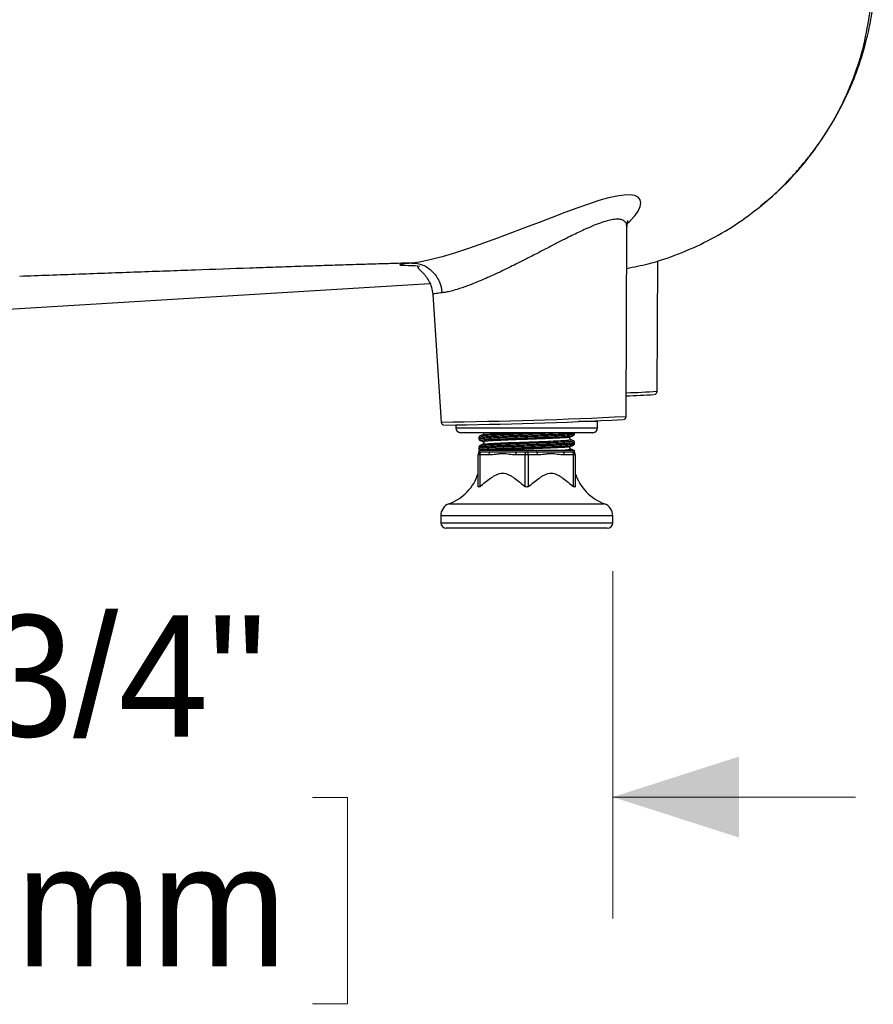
# Model space of a CAD drawing. Header units: inches. Extents: x 0.1 to 10.5, y 1 to 7.8.
# Tile 7 of 8: x 8.4 to 9.3, y 1.1 to 2.1. Entities that reach past the tile are written whole.
import ezdxf

# ---------------------------------------------------------------- set-up
doc = ezdxf.new("R2010")
doc.units = ezdxf.units.IN
doc.header["$MEASUREMENT"] = 0
doc.linetypes.add('SLD-Solid', pattern=[0])
doc.styles.add('SLDTEXTSTYLE0', font='txt')
doc.dimstyles.new('SLDDIMSTYLE1', dxfattribs={"dimtxt": 0.125, "dimasz": 0.13, "dimexe": 0, "dimexo": 0.0625, "dimgap": 0.03125, "dimtad": 0, "dimtih": 1, "dimtoh": 1, "dimdec": 6, "dimlfac": 12, "dimrnd": 1e-09, "dimzin": 12, "dimdsep": 46, "dimlunit": 5, "dimtxsty": 'SLDTEXTSTYLE0', "dimsah": 1, "dimcen": 0.09, "dimadec": 0, "dimazin": 3, "dimtfac": 1, "dimtdec": 0, "dimtmove": 0, "dimatfit": 0, "dimfxl": 1, "dimfrac": 2, "dimtolj": 1, "dimtzin": 12, "dimarcsym": 0})

# ---------------------------------------------------------------- blocks, each defined once
blk = doc.blocks.new('_D_4')
at = {"color": 7, "linetype": 'SLD-Solid', "lineweight": 18, "transparency": 16777216}
for p, q in [((7.7698, 1.4992), (7.7698, 1.1416)), ((8.9969, 1.4992), (8.9969, 1.1416)), ((7.7698, 1.2666), (7.5198, 1.2666)), ((8.1039, 1.2661), (8.0676, 1.2661)), ((8.0676, 1.2661), (8.0676, 1.0536)), ((8.6876, 1.2661), (8.7238, 1.2661)), ((8.7238, 1.2661), (8.7238, 1.0536)), ((8.9969, 1.2666), (9.2469, 1.2666)), ((8.0676, 1.0536), (8.1039, 1.0536)), ((8.7238, 1.0536), (8.6876, 1.0536))]:
    blk.add_line(p, q, dxfattribs=at)
for points in [[(7.7698, 1.2666), (7.6398, 1.3083), (7.6398, 1.2249)], [(8.9969, 1.2666), (9.1269, 1.2249), (9.1269, 1.3083)]]:
    blk.add_solid(points, dxfattribs=at)
at = {"color": 7, "linetype": 'SLD-Solid', "lineweight": 18, "transparency": 16777216, "char_height": 0.125, "attachment_point": 1, "style": 'SLDTEXTSTYLE0'}
for s, insert in [('14-3/4"', (8.1067, 1.4539)), ('374mm', (8.1039, 1.2172))]:
    blk.add_mtext(s, dxfattribs=dict(at, insert=insert))

msp = doc.modelspace()

# ---------------------------------------------------------------- linework, layer by layer
at = {"color": 7, "linetype": 'SLD-Solid', "lineweight": 25}
for p, q in [((9.01064688, 1.65862909), (9.01148666, 1.85321121)), ((9.01140295, 1.85296174), (9.01138311, 1.85321168)), ((9.04255337, 1.68449952), (9.04313361, 1.81894385)), ((8.79220143, 1.81414289), (8.79350987, 1.81399888)), ((8.79350987, 1.81399888), (8.79838771, 1.813462)), ((8.30771421, 1.76483682), (8.80864337, 1.79543068)), ((8.8116107, 1.78414851), (8.82022617, 1.65280194)), ((8.96915855, 1.65332656), (8.96146157, 1.65332656)), ((8.96915855, 1.65332656), (8.96915216, 1.65360112)), ((8.97364163, 1.65332656), (8.97362411, 1.65376503)), ((8.98129939, 1.65332656), (8.97364163, 1.65332656)), ((8.98129939, 1.65332656), (8.98124543, 1.65405329)), ((8.98129939, 1.64676488), (8.98129939, 1.65332656)), ((8.83530201, 1.64974097), (8.83530201, 1.64676488)), ((8.83530201, 1.64676488), (8.98129939, 1.64676488)), ((8.97637813, 1.64184362), (8.84022327, 1.64184362)), ((8.8590881, 1.63692246), (8.8590881, 1.63554105)), ((8.86399519, 1.6409408), (8.86393298, 1.6402725)), ((8.86416714, 1.64005096), (8.86422056, 1.64000042)), ((8.95300851, 1.63760611), (8.95312089, 1.63764158)), ((8.95588751, 1.63881193), (8.95597804, 1.63883878)), ((8.95644083, 1.63359269), (8.95633308, 1.63363747)), ((8.9575133, 1.64046275), (8.9575133, 1.64184327)), ((8.8590881, 1.62707952), (8.8590881, 1.62569874)), ((8.8590881, 1.623799), (8.8590881, 1.62215858)), ((8.8590881, 1.623799), (8.9575133, 1.623799)), ((8.86399519, 1.63109828), (8.86393367, 1.63043019)), ((8.86416723, 1.63020851), (8.86422056, 1.6301579)), ((8.95300855, 1.6277636), (8.9531211, 1.62779912)), ((8.95588768, 1.62896946), (8.95597821, 1.62899631)), ((8.9575133, 1.63061951), (8.9575133, 1.63200196)), ((8.9575133, 1.62215858), (8.9575133, 1.623799)), ((8.85843193, 1.62011677), (8.85843193, 1.62018095)), ((8.85843193, 1.58647127), (8.85843193, 1.61887774)), ((8.86007235, 1.61887774), (8.85843193, 1.61887774)), ((8.8590881, 1.62215858), (8.86171277, 1.62215858)), ((8.86007235, 1.61887774), (8.86007235, 1.58647127)), ((8.86963374, 1.61887774), (8.86007235, 1.61887774)), ((8.86171277, 1.62215858), (8.87127416, 1.62215858)), ((8.87127416, 1.62215858), (8.89873931, 1.62215858)), ((8.90666028, 1.61887774), (8.89709889, 1.61887774)), ((8.89873931, 1.62215858), (8.9083007, 1.62215858)), ((8.90666028, 1.58647127), (8.90666028, 1.61887774)), ((8.90994112, 1.61887774), (8.90666028, 1.61887774)), ((8.9083007, 1.62215858), (8.91786208, 1.62215858)), ((8.90994112, 1.61887774), (8.90994112, 1.58647127)), ((8.9195025, 1.61887774), (8.90994112, 1.61887774)), ((8.91786208, 1.62215858), (8.94532724, 1.62215858)), ((8.94532724, 1.62215858), (8.95488862, 1.62215858)), ((8.95652904, 1.61887774), (8.94696766, 1.61887774)), ((8.95488862, 1.62215858), (8.9575133, 1.62215858)), ((8.95652904, 1.58647127), (8.95652904, 1.61887774)), ((8.95816946, 1.61887774), (8.95652904, 1.61887774)), ((8.95816946, 1.61887774), (8.95816946, 1.58647127)), ((8.82834224, 1.56867077), (8.98825916, 1.56867077)), ((8.81971802, 1.55634274), (8.81971802, 1.5491599)), ((8.99688338, 1.55634274), (8.81971802, 1.55634274)), ((8.99688338, 1.5491599), (8.99688338, 1.55634274)), ((8.81971802, 1.5491599), (8.99688338, 1.5491599)), ((8.99114191, 1.54341843), (8.82545949, 1.54341843)), ((8.87589133, 1.54300832), (8.87589133, 1.54341843)), ((8.94071006, 1.54341843), (8.94071006, 1.54300832))]:
    msp.add_line(p, q, dxfattribs=at)
at = {"color": 7, "linetype": 'SLD-Solid', "lineweight": 25, "flags": 128}
for points in [[(9.01181999, 1.8574293), (9.01446008, 1.85970497), (9.01950042, 1.86509954), (9.023054, 1.8700971), (9.02517236, 1.8746068), (9.02588205, 1.87853599), (9.02519449, 1.88179276), (9.02311493, 1.88429071), (9.01964859, 1.88595609), (9.0148074, 1.8867328), (9.00861735, 1.8865891), (9.00112722, 1.88552399), (8.99241138, 1.88357098), (8.98256931, 1.88079674), (8.97172323, 1.87729634), (8.96000636, 1.87318334), (8.9475539, 1.86857948), (8.93449206, 1.86360426), (8.92093774, 1.85837101), (8.90699946, 1.85298576), (8.89277786, 1.8475473), (8.87836797, 1.84214959), (8.86386663, 1.83688717), (8.84938184, 1.83186211), (8.83508016, 1.82720427), (8.82123315, 1.82308676), (8.80843389, 1.81977255), (8.79771867, 1.81755946), (8.79004891, 1.81651139), (8.79004891, 1.81651139)], [(8.85921618, 1.63553814), (8.85920848, 1.63564821), (8.85950956, 1.63574314), (8.85969662, 1.63578493), (8.8601682, 1.6358681), (8.86112049, 1.63599263), (8.8628382, 1.63615854), (8.86403191, 1.63625217), (8.86523898, 1.63633583), (8.86641471, 1.63640951), (8.86783115, 1.63649065), (8.86935957, 1.63657127), (8.87099573, 1.63665137), (8.87130978, 1.63666645), (8.87191325, 1.63669534), (8.87406483, 1.63679451), (8.87566814, 1.6368648), (8.87766862, 1.63694889), (8.88010406, 1.63704678), (8.88301208, 1.63715847), (8.88528031, 1.63724209), (8.88761296, 1.63732509), (8.89000353, 1.63740745), (8.89244531, 1.63748919), (8.89493147, 1.6375703), (8.89745506, 1.63765078), (8.89757027, 1.6376545), (8.89779863, 1.63766195), (8.89859634, 1.63768807), (8.90157304, 1.63778509), (8.90376287, 1.63785601), (8.9064245, 1.63794187), (8.90955469, 1.63804266), (8.9131409, 1.63815839), (8.91623775, 1.63825854), (8.91930264, 1.6383578), (8.9223232, 1.63845617), (8.92528729, 1.63855366), (8.92818296, 1.63865025), (8.9305935, 1.63873487), (8.93260753, 1.63880837), (8.93510395, 1.63890266), (8.93980709, 1.63909161), (8.9409481, 1.63914023), (8.94124459, 1.63915307), (8.94132634, 1.63915663), (8.94135074, 1.63915769), (8.94135961, 1.63915808), (8.94136242, 1.6391582), (8.94136345, 1.63915824), (8.94136386, 1.63915826), (8.94136404, 1.63915827), (8.94136411, 1.63915827), (8.94136414, 1.63915827), (8.94136416, 1.63915828), (8.94136417, 1.63915828), (8.94380135, 1.63926712), (8.94584368, 1.63936366), (8.94768117, 1.63945583), (8.949466, 1.63955282), (8.95108657, 1.63964976), (8.95240597, 1.63973925), (8.95335868, 1.63981171), (8.95441691, 1.63990265), (8.95600928, 1.64007564), (8.95638249, 1.6401282), (8.95649709, 1.640146), (8.95657193, 1.64015814), (8.95694473, 1.64022712), (8.95721023, 1.6402915), (8.95738383, 1.64035128), (8.95748015, 1.64040647), (8.95745171, 1.64046107)], [(8.86007235, 1.61887774), (8.86010387, 1.6195178), (8.86019722, 1.62013327), (8.86034881, 1.62070048), (8.86055282, 1.62119765), (8.8608014, 1.62160566), (8.86108501, 1.62190884), (8.86139274, 1.62209554), (8.86171277, 1.62215858)], [(8.86963374, 1.61887774), (8.86966526, 1.6195178), (8.86975861, 1.62013327), (8.8699102, 1.62070048), (8.8701142, 1.62119765), (8.87036279, 1.62160566), (8.87064639, 1.62190884), (8.87095413, 1.62209554), (8.87127416, 1.62215858)], [(8.89709889, 1.61887774), (8.89713041, 1.6195178), (8.89722376, 1.62013327), (8.89737535, 1.62070048), (8.89757936, 1.62119765), (8.89782794, 1.62160566), (8.89811155, 1.62190884), (8.89841928, 1.62209554), (8.89873931, 1.62215858)], [(8.90666028, 1.61887774), (8.9066918, 1.6195178), (8.90678515, 1.62013327), (8.90693674, 1.62070048), (8.90714075, 1.62119765), (8.90738933, 1.62160566), (8.90767294, 1.62190884), (8.90798067, 1.62209554), (8.9083007, 1.62215858)], [(8.90994112, 1.61887774), (8.9099096, 1.6195178), (8.90981625, 1.62013327), (8.90966466, 1.62070048), (8.90946065, 1.62119765), (8.90921207, 1.62160566), (8.90892846, 1.62190884), (8.90862073, 1.62209554), (8.9083007, 1.62215858)], [(8.9195025, 1.61887774), (8.91947098, 1.6195178), (8.91937763, 1.62013327), (8.91922604, 1.62070048), (8.91902203, 1.62119765), (8.91877345, 1.62160566), (8.91848984, 1.62190884), (8.91818211, 1.62209554), (8.91786208, 1.62215858)], [(8.94696766, 1.61887774), (8.94693614, 1.6195178), (8.94684279, 1.62013327), (8.9466912, 1.62070048), (8.94648719, 1.62119765), (8.94623861, 1.62160566), (8.945955, 1.62190884), (8.94564727, 1.62209554), (8.94532724, 1.62215858)], [(8.95652904, 1.61887774), (8.95649752, 1.6195178), (8.95640417, 1.62013327), (8.95625258, 1.62070048), (8.95604858, 1.62119765), (8.95579999, 1.62160566), (8.95551639, 1.62190884), (8.95520865, 1.62209554), (8.95488862, 1.62215858)]]:
    msp.add_lwpolyline(points, dxfattribs=at)
at = {"color": 7, "linetype": 'SLD-Solid', "lineweight": 25}
for centre, radius, start, end in [((8.9939983, 2.36036695), 0.67760931, 271.41675872, 274.10913367), ((8.99150774, 2.3773611), 0.69779507, 271.57922327, 273.92792236), ((8.77207754, 6.34042931), 4.68787464, 270.58848879, 272.91708381), ((8.7721933, 6.33106322), 4.68163006, 270.62973554, 272.88031859), ((8.84022327, 1.64676488), 0.00492126, 180, 270), ((8.97637813, 1.64676488), 0.00492126, 270, 0), ((8.86171277, 1.62019008), 0.00328084, 143.13003489, 180.00040512), ((8.86171277, 1.61887774), 0.00328084, 90, 180), ((8.95488862, 1.61887774), 0.00328084, 0, 90), ((8.95488863, 1.62019008), 0.00328084, 359.99990191, 38.2755411), ((8.81147044, 1.61490087), 0.0492126, 290.04968294, 342.32469921), ((9.00513095, 1.61490087), 0.0492126, 197.71998105, 249.95031706), ((8.83284138, 1.55634274), 0.01312336, 110.04968294, 180), ((8.98376002, 1.55634274), 0.01312336, 0, 69.95031706), ((8.82545949, 1.5491599), 0.00574147, 180, 270), ((8.99114191, 1.5491599), 0.00574147, 270, 0)]:
    msp.add_arc(centre, radius, start, end, dxfattribs=at)
for points, knots in [([(9.14940585, 1.8752053), (9.15058642, 1.87617584), (9.15287622, 1.87805826), (9.15853924, 1.88298176), (9.16564106, 1.8894906), (9.17419474, 1.89784696), (9.18398901, 1.90818399), (9.19345527, 1.91913432), (9.20188943, 1.9298134), (9.20890928, 1.93936165), (9.21603491, 1.94985431), (9.22322959, 1.96140663), (9.23042433, 1.9741946), (9.23710735, 1.98747288), (9.24365093, 2.00213461), (9.25011804, 2.01896633), (9.25616205, 2.03805243), (9.26153732, 2.05943613), (9.26389246, 2.07442595), (9.26512985, 2.08230164)], [0, 0, 0, 0, 0.093194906, 0.1807586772, 0.2632169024, 0.3410410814, 0.4146833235, 0.484611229, 0.5250092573, 0.564381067, 0.6028663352, 0.6406207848, 0.6789208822, 0.7165415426, 0.7603535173, 0.8104656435, 0.867005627, 0.9301244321, 1, 1, 1, 1]), ([(9.14908145, 1.87557543), (9.15466499, 1.88003741), (9.16955732, 1.89193836), (9.19071569, 1.91470826), (9.21242996, 1.94312519), (9.23064434, 1.97396686), (9.24516559, 2.0066645), (9.25613339, 2.04078668), (9.26006771, 2.06430008), (9.26203487, 2.07605679)], [0, 0, 0, 0, 0.0908831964, 0.2424025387, 0.3939217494, 0.5454412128, 0.6969608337, 0.8484804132, 1, 1, 1, 1]), ([(9.0113048, 1.8110748), (9.01863463, 1.81250974), (9.03659716, 1.8160262), (9.06456625, 1.82549891), (9.09462552, 1.83889068), (9.12323714, 1.85526628), (9.14069378, 1.86856721), (9.1494055, 1.87520502)], [0, 0, 0, 0, 0.1485075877, 0.3639338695, 0.5772107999, 0.7890075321, 1, 1, 1, 1]), ([(9.01138311, 1.85321168), (9.01136549, 1.85417098), (9.01132524, 1.85636182), (9.00990736, 1.85890662), (9.00734179, 1.86083671), (9.00358776, 1.86176372), (8.99871194, 1.86167608), (8.9927464, 1.86056595), (8.98576206, 1.85847566), (8.97784722, 1.85548294), (8.97012439, 1.85213723), (8.96292228, 1.84878915), (8.95641155, 1.84563808), (8.9502511, 1.84256903), (8.94441906, 1.83961209), (8.93920037, 1.83693955), (8.9336994, 1.83410172), (8.92817192, 1.83124254), (8.92244405, 1.82827749), (8.91660837, 1.82526489), (8.91087263, 1.82231934), (8.9043476, 1.81899635), (8.897305, 1.81545254), (8.88948061, 1.81159029), (8.8816624, 1.80782276), (8.87381815, 1.8041578), (8.86599378, 1.80064268), (8.85694202, 1.79676992), (8.84684533, 1.79278757), (8.83755156, 1.78962587), (8.83044046, 1.78763997), (8.8252077, 1.78646705), (8.822415, 1.78608772), (8.82104771, 1.785902)], [0, 0, 0, 0, 0.0304737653, 0.0695955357, 0.1081978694, 0.1465635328, 0.1850008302, 0.2237972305, 0.2631888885, 0.3033309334, 0.3442803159, 0.3716809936, 0.3996424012, 0.4285245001, 0.4492359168, 0.4716899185, 0.4920814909, 0.5154809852, 0.5376038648, 0.5598793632, 0.584191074, 0.6049139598, 0.6363933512, 0.666874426, 0.6973653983, 0.7297923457, 0.7621797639, 0.7947905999, 0.8462952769, 0.8995350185, 0.9347407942, 0.9680492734, 1, 1, 1, 1]), ([(9.01148693, 1.85327413), (9.01152864, 1.85446341), (9.01160557, 1.85665649), (9.01202205, 1.85880112), (9.01244933, 1.86000351), (9.01250935, 1.86015457), (9.01253198, 1.86021155)], [0, 0, 0, 0, 0.3441272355, 0.6345870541, 0.8621567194, 1, 1, 1, 1]), ([(8.79004891, 1.81651139), (8.78554229, 1.81640715), (8.78082866, 1.81629101), (8.77081761, 1.81603043), (8.76552449, 1.81588607), (8.75426231, 1.81556614), (8.74829241, 1.81539053), (8.7356295, 1.81500667), (8.72893642, 1.81479841), (8.71836871, 1.81446223), (8.71475752, 1.81434619), (8.70737238, 1.81410668), (8.70360062, 1.81398329), (8.69203142, 1.81360181), (8.6839934, 1.81333284), (8.66740247, 1.81277102), (8.65884682, 1.8124781), (8.6413289, 1.8118732), (8.63236787, 1.81156126), (8.60499941, 1.81060279), (8.5861065, 1.80993367), (8.54741324, 1.80855587), (8.52762358, 1.80784757), (8.48762583, 1.80641407), (8.46741633, 1.80568883), (8.42687603, 1.80423522), (8.40654602, 1.80350687), (8.38624526, 1.80278067)], [0, 0, 0, 0, 0.0625, 0.0625, 0.125, 0.125, 0.1875, 0.1875, 0.25, 0.25, 0.28125, 0.28125, 0.3125, 0.3125, 0.375, 0.375, 0.4375, 0.4375, 0.5, 0.5, 0.625, 0.625, 0.75, 0.75, 0.875, 0.875, 1, 1, 1, 1]), ([(8.7900489, 1.81651139), (8.78573212, 1.81613278), (8.78247618, 1.81578881), (8.77825565, 1.81518836), (8.77729247, 1.81493199), (8.77770205, 1.81452173), (8.77907538, 1.81436795), (8.78404076, 1.81417171), (8.78763134, 1.81412923), (8.79220143, 1.81414289)], [0, 0, 0, 0, 0.25, 0.25, 0.5, 0.5, 0.75, 0.75, 1, 1, 1, 1]), ([(8.79004892, 1.81651139), (8.79384301, 1.81663529), (8.7976704, 1.81594575), (8.80484077, 1.81303909), (8.80818118, 1.81082301), (8.81389155, 1.80518437), (8.81625946, 1.80176384), (8.81967984, 1.79421279), (8.82073108, 1.79008498), (8.82104771, 1.785902)], [0, 0, 0, 0, 0.25, 0.25, 0.5, 0.5, 0.75, 0.75, 1, 1, 1, 1]), ([(8.79606382, 1.81262604), (8.79597962, 1.8123939), (8.79578464, 1.81185639), (8.7975043, 1.81018885), (8.80046164, 1.80742316), (8.80410519, 1.80347772), (8.80765325, 1.79822628), (8.81058673, 1.79169759), (8.81126583, 1.78669333), (8.81161024, 1.78415541)], [0, 0, 0, 0, 0.1343771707, 0.3111417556, 0.4668886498, 0.6070951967, 0.7383073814, 0.8672818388, 1, 1, 1, 1]), ([(8.82104772, 1.785902), (8.81890706, 1.78563985), (8.81462633, 1.78511563), (8.81177733, 1.78453629), (8.81191843, 1.78426885), (8.81196949, 1.78417208)], [0, 0, 0, 0, 0.3896216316, 0.779138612, 1, 1, 1, 1]), ([(9.04001364, 1.68131331), (9.04009881, 1.68133008), (9.04024109, 1.68135809), (9.04075999, 1.68156373), (9.04140655, 1.6819677), (9.04206674, 1.68269561), (9.04250856, 1.68359557), (9.04250072, 1.68422543), (9.04249774, 1.68446407)], [0, 0, 0, 0, 0.2198910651, 0.3673628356, 0.5097412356, 0.6847853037, 0.8805748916, 1, 1, 1, 1]), ([(8.82027434, 1.6528151), (8.82026822, 1.65268744), (8.82024368, 1.65217578), (8.82060098, 1.65139313), (8.82117521, 1.65064556), (8.8217861, 1.650191), (8.82229102, 1.64994963), (8.82265303, 1.64983295), (8.82278977, 1.64980455), (8.82285986, 1.64979)], [0, 0, 0, 0, 0.0697478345, 0.2795335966, 0.4504890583, 0.5991955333, 0.7300664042, 0.8616361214, 1, 1, 1, 1]), ([(8.97364163, 1.65332656), (8.97247267, 1.65335024), (8.97106991, 1.65337865), (8.96943162, 1.653334), (8.96915855, 1.65332656)], [0, 0, 0, 0, 0.8333200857, 1, 1, 1, 1]), ([(9.00857865, 1.65559177), (9.00871078, 1.6556471), (9.00899288, 1.65576524), (9.00966566, 1.65623629), (9.01028707, 1.65704044), (9.01065279, 1.65791872), (9.01060621, 1.65847112), (9.01059299, 1.65862794)], [0, 0, 0, 0, 0.1770330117, 0.3779937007, 0.6233174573, 0.89306356, 1, 1, 1, 1]), ([(8.86024573, 1.63855678), (8.85991987, 1.6383602), (8.85926563, 1.63796552), (8.85914743, 1.63727094), (8.8590881, 1.63692231)], [0, 0, 0, 0, 0.4980673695, 1, 1, 1, 1]), ([(8.8590881, 1.63554078), (8.85914511, 1.63519127), (8.85925352, 1.63452664), (8.8598766, 1.63414525), (8.86017202, 1.63396441)], [0, 0, 0, 0, 0.525861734, 1, 1, 1, 1]), ([(8.85910376, 1.63692268), (8.85911575, 1.63695518), (8.85913535, 1.63700833), (8.85931902, 1.6370735), (8.85944004, 1.63710706), (8.85949107, 1.63711983), (8.85949884, 1.63712175), (8.85950115, 1.63712232), (8.85950213, 1.63712256), (8.85950244, 1.63712264), (8.8595026, 1.63712267), (8.85950267, 1.63712269), (8.85950271, 1.6371227), (8.85951031, 1.63712457), (8.85960848, 1.63714848), (8.85993273, 1.63721638), (8.86081098, 1.63734774), (8.86236284, 1.63750658), (8.86437248, 1.63766202), (8.86646601, 1.63779713), (8.86881386, 1.63792677), (8.87122237, 1.63804551), (8.87373724, 1.63816102), (8.87633319, 1.63827456), (8.87944128, 1.6384015), (8.88273517, 1.63852883), (8.88598396, 1.63864989), (8.88954011, 1.63877456), (8.8931348, 1.63889253), (8.89711362, 1.63902089), (8.90096645, 1.63914577), (8.9049552, 1.63927437), (8.90890638, 1.63940146), (8.91285356, 1.63952865), (8.91644035, 1.63964666), (8.92027386, 1.63977052), (8.9239503, 1.63988851), (8.92788933, 1.64002022), (8.93119115, 1.64013698), (8.93421519, 1.64024894), (8.93684837, 1.64035047), (8.9393639, 1.64045232), (8.94175144, 1.64055405), (8.94387743, 1.64065149), (8.94631828, 1.64076611), (8.94864445, 1.64088428), (8.95095853, 1.64101957), (8.95258546, 1.641131), (8.95385493, 1.64123193), (8.95478862, 1.64131655), (8.95558928, 1.64140127), (8.95625473, 1.64148615), (8.95678279, 1.64157087), (8.95705642, 1.64163105), (8.95725059, 1.64168331), (8.95745895, 1.64174568), (8.95745151, 1.64180537), (8.95744668, 1.64184407)], [0, 0, 0, 0, 0.0203943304, 0.0333537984, 0.0400789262, 0.0409310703, 0.0411445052, 0.0412512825, 0.0412779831, 0.0412913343, 0.0412980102, 0.0413013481, 0.0413030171, 0.0413039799, 0.0424393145, 0.0558131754, 0.082189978, 0.1215587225, 0.1512234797, 0.1758762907, 0.2041080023, 0.2321525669, 0.249601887, 0.2751451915, 0.3006886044, 0.326232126, 0.3517757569, 0.3726692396, 0.4021986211, 0.4260100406, 0.4527070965, 0.4782495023, 0.5037919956, 0.5293345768, 0.5548772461, 0.5739386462, 0.6052496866, 0.6290185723, 0.655813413, 0.6762475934, 0.6966818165, 0.7171160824, 0.7375503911, 0.7579847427, 0.7750453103, 0.8083133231, 0.8320320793, 0.8589299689, 0.875957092, 0.8929842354, 0.9100113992, 0.9270385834, 0.944065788, 0.9610930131, 0.9628635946, 0.9759200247, 1, 1, 1, 1]), ([(8.86013952, 1.63396445), (8.86062282, 1.63376368), (8.86158919, 1.63336224), (8.86255571, 1.63296089), (8.86303885, 1.63276026)], [0, 0, 0, 0, 0.5001271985, 1, 1, 1, 1]), ([(8.86026035, 1.63392993), (8.8602089, 1.63393783), (8.86013307, 1.63394948), (8.86016264, 1.63396084), (8.86017214, 1.63396448)], [0, 0, 0, 0, 0.6786288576, 1, 1, 1, 1]), ([(8.86017214, 1.63396448), (8.86020845, 1.63406132), (8.86029741, 1.63429855), (8.86387673, 1.63469908), (8.87095761, 1.63511568), (8.88087658, 1.63555409), (8.89284679, 1.63598245), (8.90597891, 1.63640781), (8.91926363, 1.63684823), (8.93174911, 1.63726338), (8.94248402, 1.63770895), (8.95053519, 1.63812279), (8.955254, 1.63850462), (8.95571741, 1.63872941), (8.95588751, 1.63881193)], [0, 0, 0, 0, 0.0615288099, 0.1507357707, 0.2388472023, 0.3278208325, 0.4164077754, 0.5048728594, 0.5939160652, 0.6819745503, 0.7711943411, 0.8592077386, 0.9483211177, 1, 1, 1, 1]), ([(8.86311655, 1.63974885), (8.86263245, 1.63954766), (8.86166448, 1.63914537), (8.86069645, 1.63874319), (8.86021255, 1.63854215)], [0, 0, 0, 0, 0.5001215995, 1, 1, 1, 1]), ([(8.86064389, 1.62870303), (8.86065781, 1.62875877), (8.86070706, 1.62895596), (8.86455267, 1.62931349), (8.87181964, 1.62972763), (8.88201095, 1.63016937), (8.89413559, 1.63059269), (8.90732814, 1.63102316), (8.9205809, 1.63145997), (8.93293273, 1.63187776), (8.94342483, 1.63232233), (8.95137735, 1.63274269), (8.95631927, 1.63320086), (8.95633366, 1.6334952), (8.95634082, 1.63364152)], [0, 0, 0, 0, 0.0345138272, 0.1220972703, 0.2085097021, 0.2959607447, 0.3827202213, 0.4697635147, 0.5570461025, 0.6435867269, 0.7311391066, 0.8175111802, 0.9092799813, 1, 1, 1, 1]), ([(8.86064628, 1.6385474), (8.86066048, 1.63860253), (8.86071113, 1.63879911), (8.86455385, 1.63915601), (8.87181882, 1.63957015), (8.88201306, 1.64001189), (8.89412803, 1.64043522), (8.9073564, 1.64086564), (8.92047554, 1.64130265), (8.93020216, 1.64161834), (8.93451237, 1.64180339), (8.93544951, 1.64184362)], [0, 0, 0, 0, 0.0511579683, 0.1824179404, 0.3119229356, 0.442984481, 0.5730095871, 0.703460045, 0.8342691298, 0.9639662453, 1, 1, 1, 1]), ([(8.86420168, 1.63252832), (8.86373883, 1.63257951), (8.86302975, 1.63265794), (8.86322717, 1.63273362), (8.86329573, 1.6327599)], [0, 0, 0, 0, 0.6527432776, 1, 1, 1, 1]), ([(8.86398267, 1.64080633), (8.86397025, 1.64072984), (8.86393029, 1.64048382), (8.86365774, 1.64004513), (8.86334408, 1.63986958), (8.86315912, 1.63976606)], [0, 0, 0, 0, 0.1562008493, 0.5024100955, 1, 1, 1, 1]), ([(8.86316125, 1.63269527), (8.86337484, 1.63256284), (8.86370228, 1.63235982), (8.86397179, 1.63187912), (8.86399295, 1.63164936), (8.86399847, 1.63158936)], [0, 0, 0, 0, 0.5809421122, 0.8905720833, 1, 1, 1, 1]), ([(8.86329573, 1.6327599), (8.86325941, 1.63287296), (8.86317777, 1.63312713), (8.86608432, 1.63343024), (8.87016697, 1.6337342), (8.87518631, 1.63401139), (8.88376505, 1.63440427), (8.89423583, 1.63479822), (8.9061187, 1.63520844), (8.91860489, 1.63564864), (8.93034016, 1.63606385), (8.94043086, 1.63650941), (8.9479952, 1.63692324), (8.95241535, 1.63730294), (8.95285113, 1.63752567), (8.95300851, 1.63760611)], [0, 0, 0, 0, 0.0714942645, 0.1607268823, 0.1816186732, 0.2597477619, 0.3389964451, 0.4176422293, 0.5061177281, 0.5951715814, 0.683240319, 0.7724708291, 0.8604944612, 0.9496185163, 1, 1, 1, 1]), ([(8.86351407, 1.63975074), (8.86341939, 1.63980436), (8.86329376, 1.63987551), (8.86401653, 1.63994962), (8.86419461, 1.63996788)], [0, 0, 0, 0, 0.7536212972, 1, 1, 1, 1]), ([(8.86386257, 1.64184362), (8.86390826, 1.6417694), (8.86398404, 1.64164628), (8.8639946, 1.64149235), (8.86399879, 1.64143122)], [0, 0, 0, 0, 0.6028967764, 1, 1, 1, 1]), ([(8.86410038, 1.6421884), (8.86406096, 1.64211473), (8.86396592, 1.64193714), (8.86398472, 1.64131109), (8.86399572, 1.64094478)], [0, 0, 0, 0, 0.4148902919, 1, 1, 1, 1]), ([(8.86419461, 1.63996788), (8.86514162, 1.64009697), (8.86715585, 1.64037154), (8.87409548, 1.64076999), (8.8835848, 1.64121157), (8.89297454, 1.64156122), (8.89907077, 1.64177409), (8.90106199, 1.64184362)], [0, 0, 0, 0, 0.2021128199, 0.4298816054, 0.6603887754, 0.8890725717, 1, 1, 1, 1]), ([(8.86419474, 1.63012538), (8.86514138, 1.63025446), (8.86715488, 1.63052901), (8.87410029, 1.63092753), (8.88356667, 1.63136885), (8.89499343, 1.6317921), (8.90777435, 1.63223688), (8.92104581, 1.63269903), (8.93358432, 1.63316256), (8.94320234, 1.63361702), (8.94975169, 1.63401874), (8.95303025, 1.63442132), (8.95417938, 1.63467859), (8.95344599, 1.63481715), (8.95339649, 1.6348265)], [0, 0, 0, 0, 0.0805843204, 0.1714015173, 0.2633105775, 0.3544926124, 0.4459730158, 0.54636587, 0.6462711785, 0.7468635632, 0.8288863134, 0.912017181, 0.9940624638, 1, 1, 1, 1]), ([(8.95345419, 1.63484119), (8.95325136, 1.63496009), (8.95284215, 1.63519997), (8.95246632, 1.63623166), (8.95283983, 1.63726074), (8.9532508, 1.63750263), (8.95345397, 1.63762221)], [0, 0, 0, 0, 0.2481515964, 0.5006420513, 0.7531411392, 1, 1, 1, 1]), ([(8.95341972, 1.63760855), (8.95390382, 1.63780976), (8.95487244, 1.63821236), (8.9558412, 1.63861483), (8.95632579, 1.63881615)], [0, 0, 0, 0, 0.4997801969, 1, 1, 1, 1]), ([(8.95345434, 1.63762236), (8.95393786, 1.63782332), (8.95490526, 1.63822536), (8.95587287, 1.63862738), (8.95635685, 1.63882846)], [0, 0, 0, 0, 0.4998228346, 1, 1, 1, 1]), ([(8.95638883, 1.6336209), (8.95590493, 1.63382194), (8.9549369, 1.63422412), (8.95396893, 1.63462641), (8.95348483, 1.6348276)], [0, 0, 0, 0, 0.4998784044, 1, 1, 1, 1]), ([(8.95751329, 1.63200173), (8.95745377, 1.63235022), (8.9573352, 1.63304449), (8.95668169, 1.63343887), (8.95635621, 1.63363529)], [0, 0, 0, 0, 0.5019428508, 1, 1, 1, 1]), ([(8.95635641, 1.63882828), (8.95668182, 1.63902513), (8.95733692, 1.63942141), (8.95745425, 1.64011366), (8.9575133, 1.64046204)], [0, 0, 0, 0, 0.4967309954, 1, 1, 1, 1]), ([(8.86024069, 1.62871215), (8.85991631, 1.62851593), (8.85926502, 1.62812196), (8.85914723, 1.62742811), (8.8590881, 1.62707983)], [0, 0, 0, 0, 0.4980480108, 1, 1, 1, 1]), ([(8.8590881, 1.62569826), (8.8591455, 1.62534861), (8.85925493, 1.62468201), (8.85987649, 1.62430239), (8.86017202, 1.62412189)], [0, 0, 0, 0, 0.524529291, 1, 1, 1, 1]), ([(8.85911215, 1.62569786), (8.85912245, 1.6257308), (8.85914923, 1.62581642), (8.85974619, 1.62597032), (8.86109887, 1.62616243), (8.86322665, 1.62635638), (8.86565228, 1.62652407), (8.86814412, 1.62666763), (8.87095889, 1.62681015), (8.87456745, 1.62697664), (8.87976261, 1.62719484), (8.88594306, 1.62742786), (8.89288596, 1.62766204), (8.90005616, 1.62789266), (8.90829227, 1.62815899), (8.91651786, 1.62842481), (8.92289483, 1.62863032), (8.9278703, 1.62879565), (8.93258473, 1.62896307), (8.93752386, 1.62915235), (8.9420215, 1.62934128), (8.94563048, 1.62950778), (8.94844219, 1.62965006), (8.95093221, 1.62979333), (8.95336169, 1.62996099), (8.95524308, 1.63013257), (8.95647039, 1.63029042), (8.95713783, 1.63041758), (8.95747987, 1.63052659), (8.9574819, 1.63059255), (8.9574827, 1.63061857)], [0, 0, 0, 0, 0.0206476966, 0.0536567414, 0.0937739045, 0.1362493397, 0.1701528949, 0.195478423, 0.2253087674, 0.2591367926, 0.2969611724, 0.356722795, 0.3985296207, 0.4420404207, 0.5000197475, 0.5582172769, 0.6015154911, 0.6274391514, 0.6613166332, 0.7031426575, 0.7411714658, 0.7750013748, 0.8046309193, 0.8300037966, 0.8639054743, 0.9063298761, 0.9330571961, 0.9588733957, 0.9837784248, 1, 1, 1, 1]), ([(8.85917696, 1.62708148), (8.85915035, 1.62710162), (8.85907311, 1.62716007), (8.85940664, 1.62726346), (8.86008886, 1.62740741), (8.86135709, 1.62756635), (8.86296291, 1.62771128), (8.86448641, 1.62782532), (8.86601296, 1.62792603), (8.86794205, 1.62803781), (8.87033677, 1.6281596), (8.87324275, 1.62829725), (8.87707408, 1.62846553), (8.88182583, 1.62865513), (8.88684874, 1.62883886), (8.89174588, 1.62900581), (8.89734551, 1.62918677), (8.90422143, 1.62940848), (8.9103756, 1.62960668), (8.91497563, 1.62975628), (8.91805951, 1.62985675), (8.92110341, 1.62995452), (8.92418501, 1.63005501), (8.92631562, 1.63012499), (8.92870558, 1.6302066), (8.93076827, 1.63028031), (8.93334615, 1.63037511), (8.93553208, 1.63045802), (8.93796646, 1.63055388), (8.9402935, 1.63065025), (8.9424099, 1.63074228), (8.94424032, 1.63082529), (8.94597008, 1.63090772), (8.94759438, 1.63098942), (8.94910862, 1.63107082), (8.95006861, 1.63112537), (8.95073066, 1.63116577), (8.95145334, 1.63121204), (8.95244118, 1.63128004), (8.95353998, 1.63136468), (8.95452458, 1.63144975), (8.95550901, 1.63154924), (8.95679587, 1.63171438), (8.95750553, 1.63186821), (8.95748093, 1.63198122), (8.9574761, 1.63200341)], [0, 0, 0, 0, 0.0125520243, 0.0364268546, 0.0637674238, 0.099926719, 0.1317850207, 0.1510390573, 0.1685125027, 0.1932228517, 0.2204348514, 0.2451422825, 0.2775093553, 0.3218063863, 0.3587782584, 0.3884160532, 0.4247123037, 0.4720629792, 0.5231659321, 0.5436256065, 0.5618320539, 0.5838482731, 0.6042691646, 0.6243519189, 0.628015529, 0.6545951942, 0.6686553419, 0.6853141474, 0.7045713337, 0.7264265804, 0.7432789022, 0.7601310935, 0.7769831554, 0.7938350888, 0.8106868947, 0.8275385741, 0.8284974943, 0.835713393, 0.8554566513, 0.869667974, 0.8867712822, 0.9067662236, 0.9296523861, 0.9861896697, 1, 1, 1, 1]), ([(8.86026035, 1.62408741), (8.8602089, 1.62409531), (8.86013307, 1.62410696), (8.86016264, 1.62411832), (8.86017215, 1.62412197)], [0, 0, 0, 0, 0.6785550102, 1, 1, 1, 1]), ([(8.86017215, 1.62412197), (8.86020846, 1.6242188), (8.86029742, 1.62445603), (8.86387674, 1.62485656), (8.87095761, 1.62527316), (8.88087658, 1.62571157), (8.89284679, 1.62613993), (8.90597891, 1.62656529), (8.91926363, 1.62700571), (8.93174911, 1.62742086), (8.94248401, 1.62786643), (8.95053522, 1.62828027), (8.95525415, 1.62866212), (8.95571756, 1.62888693), (8.95588768, 1.62896946)], [0, 0, 0, 0, 0.0615274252, 0.1507335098, 0.238844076, 0.3278168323, 0.416402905, 0.5048671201, 0.5939094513, 0.6819670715, 0.7711859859, 0.8591985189, 0.9483110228, 1, 1, 1, 1]), ([(8.86311655, 1.62990633), (8.86263259, 1.62970521), (8.86166459, 1.62930293), (8.86069659, 1.62890074), (8.86021255, 1.62869963)], [0, 0, 0, 0, 0.4999637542, 1, 1, 1, 1]), ([(8.8639831, 1.63096697), (8.86397054, 1.63088947), (8.86393052, 1.63064242), (8.86365849, 1.63020361), (8.8633441, 1.6300273), (8.86315892, 1.62992345)], [0, 0, 0, 0, 0.1581527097, 0.5041631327, 1, 1, 1, 1]), ([(8.86351408, 1.62990823), (8.86341943, 1.62996185), (8.86329381, 1.630033), (8.86401661, 1.63010711), (8.86419474, 1.63012538)], [0, 0, 0, 0, 0.7535554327, 1, 1, 1, 1]), ([(8.86409527, 1.63233116), (8.86405778, 1.6322606), (8.86396477, 1.63208556), (8.86398415, 1.6314698), (8.86399572, 1.63110226)], [0, 0, 0, 0, 0.403114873, 1, 1, 1, 1]), ([(8.86895418, 1.623799), (8.87098567, 1.62392204), (8.87507776, 1.62416988), (8.88379394, 1.62456148), (8.89422703, 1.62495578), (8.9061212, 1.6253659), (8.91860423, 1.62580613), (8.93034034, 1.62622133), (8.94043081, 1.62666689), (8.94799522, 1.62708072), (8.95241538, 1.62746042), (8.95285116, 1.62768316), (8.95300855, 1.6277636)], [0, 0, 0, 0, 0.0954675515, 0.1923031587, 0.2884020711, 0.3965121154, 0.505328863, 0.6129418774, 0.7219744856, 0.8295323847, 0.9384349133, 1, 1, 1, 1]), ([(8.94331374, 1.623799), (8.94548149, 1.6239245), (8.94984627, 1.6241772), (8.95300374, 1.62457853), (8.95417971, 1.62483609), (8.9534459, 1.62497466), (8.95339632, 1.62498402)], [0, 0, 0, 0, 0.3240167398, 0.652410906, 0.9765166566, 1, 1, 1, 1]), ([(8.95345419, 1.62499867), (8.95325117, 1.62511791), (8.95284104, 1.6253588), (8.95246632, 1.62638918), (8.95284094, 1.62741956), (8.95325099, 1.62766045), (8.95345397, 1.62777969)], [0, 0, 0, 0, 0.2475043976, 0.4999984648, 0.7524941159, 1, 1, 1, 1]), ([(8.95341972, 1.62776603), (8.953904, 1.62796731), (8.95487265, 1.6283699), (8.95584138, 1.62877238), (8.95632579, 1.62897363)], [0, 0, 0, 0, 0.4999545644, 1, 1, 1, 1]), ([(8.95345434, 1.62777984), (8.95393804, 1.62798087), (8.95490549, 1.62838294), (8.95587305, 1.62878493), (8.95635685, 1.62898594)], [0, 0, 0, 0, 0.4999696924, 1, 1, 1, 1]), ([(8.95600185, 1.62393917), (8.95564681, 1.62408668), (8.9548078, 1.62443528), (8.95396879, 1.62478395), (8.95348483, 1.62498508)], [0, 0, 0, 0, 0.4231690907, 1, 1, 1, 1]), ([(8.95635641, 1.62898576), (8.95668193, 1.62918222), (8.95733549, 1.62957666), (8.95745387, 1.630271), (8.9575133, 1.63061952)], [0, 0, 0, 0, 0.4980597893, 1, 1, 1, 1]), ([(8.89709889, 1.61887774), (8.89479971, 1.61887774), (8.89252013, 1.61919497), (8.88796275, 1.61984992), (8.88568486, 1.62018861), (8.88223198, 1.6201908), (8.88107971, 1.62011036), (8.87878971, 1.61985724), (8.87764827, 1.61968876), (8.87422283, 1.6191964), (8.87193782, 1.61887774), (8.86963374, 1.61887774)], [0, 0, 0, 0, 0.25, 0.25, 0.5, 0.5, 0.625, 0.625, 0.75, 0.75, 1, 1, 1, 1]), ([(8.94696766, 1.61887774), (8.94466847, 1.61887774), (8.94238889, 1.61919497), (8.93783152, 1.61984992), (8.93555363, 1.62018861), (8.93210075, 1.6201908), (8.93094848, 1.62011036), (8.92865848, 1.61985724), (8.92751704, 1.61968876), (8.92409159, 1.6191964), (8.92180658, 1.61887774), (8.9195025, 1.61887774)], [0, 0, 0, 0, 0.25, 0.25, 0.5, 0.5, 0.625, 0.625, 0.75, 0.75, 1, 1, 1, 1]), ([(8.86007235, 1.58647127), (8.86191425, 1.58789787), (8.86374316, 1.58934682), (8.86741576, 1.59221929), (8.8692602, 1.59364722), (8.87209015, 1.59565782), (8.87304396, 1.59630506), (8.87498997, 1.59751558), (8.87598193, 1.59807935), (8.87803298, 1.59906004), (8.87909618, 1.59947581), (8.88125014, 1.60004296), (8.88235384, 1.60019665), (8.88459119, 1.60017637), (8.88568522, 1.6000045), (8.88783442, 1.59940568), (8.8888961, 1.59897603), (8.89092995, 1.59798169), (8.89191183, 1.5974157), (8.8938364, 1.59620685), (8.89477884, 1.59556345), (8.89757375, 1.59356965), (8.89939524, 1.59215843), (8.90302811, 1.58931614), (8.90483793, 1.58788274), (8.90666028, 1.58647127)], [0, 0, 0, 0, 0.125, 0.125, 0.25, 0.25, 0.3125, 0.3125, 0.375, 0.375, 0.4375, 0.4375, 0.5, 0.5, 0.5625, 0.5625, 0.625, 0.625, 0.6875, 0.6875, 0.75, 0.75, 0.875, 0.875, 1, 1, 1, 1]), ([(8.90994112, 1.58647127), (8.91178302, 1.58789787), (8.91361193, 1.58934682), (8.91728453, 1.59221929), (8.91912896, 1.59364722), (8.92195892, 1.59565782), (8.92291273, 1.59630506), (8.92485873, 1.59751558), (8.9258507, 1.59807935), (8.92790174, 1.59906004), (8.92896495, 1.59947581), (8.93111891, 1.60004296), (8.9322226, 1.60019665), (8.93445996, 1.60017637), (8.93555399, 1.6000045), (8.93770319, 1.59940568), (8.93876487, 1.59897603), (8.94079872, 1.59798169), (8.94178059, 1.5974157), (8.94370517, 1.59620685), (8.94464761, 1.59556345), (8.94744252, 1.59356965), (8.949264, 1.59215843), (8.95289688, 1.58931614), (8.95470669, 1.58788274), (8.95652904, 1.58647127)], [0, 0, 0, 0, 0.125, 0.125, 0.25, 0.25, 0.3125, 0.3125, 0.375, 0.375, 0.4375, 0.4375, 0.5, 0.5, 0.5625, 0.5625, 0.625, 0.625, 0.6875, 0.6875, 0.75, 0.75, 0.875, 0.875, 1, 1, 1, 1]), ([(8.86007235, 1.58647127), (8.85985053, 1.58629947), (8.8596302, 1.58615486), (8.85921579, 1.58594998), (8.85902565, 1.58589296), (8.85871952, 1.58589243), (8.85860502, 1.58594958), (8.85846236, 1.58615336), (8.85843193, 1.58629921), (8.85843193, 1.58647127)], [0, 0, 0, 0, 0.25, 0.25, 0.5, 0.5, 0.75, 0.75, 1, 1, 1, 1]), ([(8.90994112, 1.58647127), (8.9097193, 1.58629947), (8.90946914, 1.58615486), (8.90891218, 1.58594998), (8.90860868, 1.58589296), (8.90799713, 1.58589243), (8.90769119, 1.58594958), (8.90713544, 1.58615336), (8.90688244, 1.58629921), (8.90666028, 1.58647127)], [0, 0, 0, 0, 0.25, 0.25, 0.5, 0.5, 0.75, 0.75, 1, 1, 1, 1]), ([(8.95816946, 1.58647127), (8.95816946, 1.58629947), (8.95813964, 1.58615486), (8.95799709, 1.58594998), (8.95788373, 1.58589296), (8.95757831, 1.58589243), (8.95738687, 1.58594958), (8.95697377, 1.58615336), (8.9567512, 1.58629921), (8.95652904, 1.58647127)], [0, 0, 0, 0, 0.25, 0.25, 0.5, 0.5, 0.75, 0.75, 1, 1, 1, 1])]:
    msp.add_open_spline(points, degree=3, knots=knots, dxfattribs=at)

# ---------------------------------------------------------------- dimensions: what is measured, and where the dimension line sits
at = {"color": 7, "linetype": 'SLD-Solid', "lineweight": 18}
dim = msp.add_linear_dim(base=(8.996883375, 1.266615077), p1=(7.769849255, 1.549159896), p2=(8.996883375, 1.549159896), dimstyle='SLDDIMSTYLE1', dxfattribs=at)
dim.commit()
dim.dimension.update_dxf_attribs({"geometry": '_D_4', "text_midpoint": (8.395736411, 1.266615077), "dimtype": 160})

doc.saveas('drawing.dxf')
